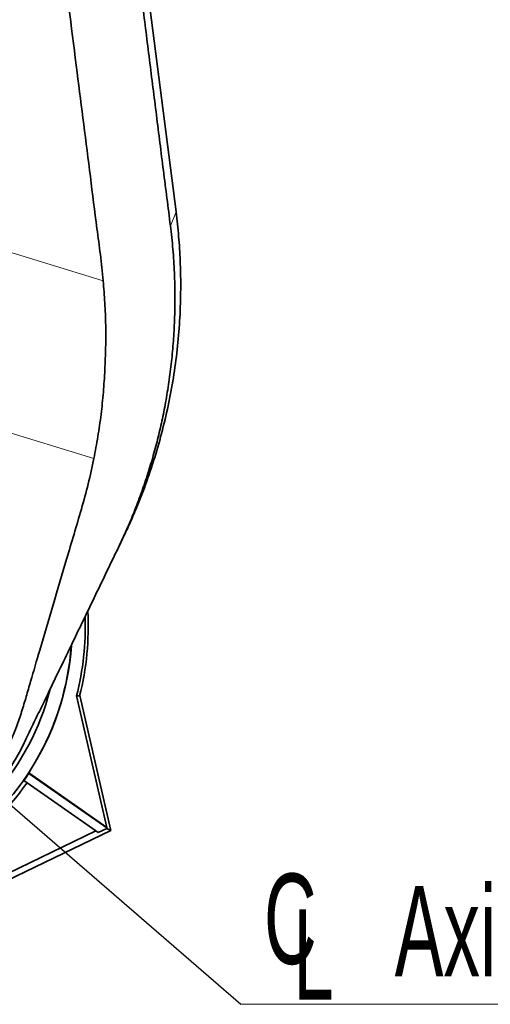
# Model space of a CAD drawing. Header units: millimetres. Extents: x 0 to 11920, y 0 to 8400.
# Tile 19 of 55: x 3265 to 3630, y 5443 to 6206. Entities that reach past the tile are written whole.
import ezdxf

# ---------------------------------------------------------------- set-up
doc = ezdxf.new("R2010")
doc.units = ezdxf.units.MM
doc.header["$LTSCALE"] = 20
doc.styles.add('SLDTEXTSTYLE0', font='TXT', dxfattribs={"width": 0.605})
doc.dimstyles.new('SLDDIMSTYLE2', dxfattribs={"dimtxt": 0.18, "dimasz": 70, "dimexe": 0, "dimexo": 0.0625, "dimgap": 0, "dimtad": 0, "dimtih": 1, "dimtoh": 1, "dimdec": 0, "dimrnd": 1e-09, "dimzin": 0, "dimdsep": 46, "dimtxsty": 'Standard', "dimsah": 1, "dimcen": 0.09, "dimadec": 0, "dimazin": 0, "dimtfac": 70, "dimtdec": 0, "dimtofl": 0, "dimtmove": 0, "dimatfit": 3, "dimfxl": 1, "dimfrac": 2, "dimtolj": 1, "dimtzin": 0, "dimarcsym": 0})

# ---------------------------------------------------------------- blocks, each defined once
blk = doc.blocks.new('SW_SYMBOL_MOD_CL')
at = {"color": 0, "linetype": 'Continuous', "lineweight": 0, "char_height": 15515, "attachment_point": 5, "style": 'SLDTEXTSTYLE0'}
for s, insert in [('C', (8000, 12000)), ('L', (12000, 6000))]:
    blk.add_mtext(s, dxfattribs=dict(at, insert=insert))
blk = doc.blocks.new('SW_NOTE_0_2')
at = {"color": 0, "linetype": 'Continuous', "lineweight": 0}
for p, q in [((0, 0), (333.33, 0)), ((333.33, 0), (0, 0)), ((0, 0), (333.33, 0)), ((333.33, 0), (0, 0)), ((0, 0), (333.33, 0)), ((333.33, 0), (0, 0))]:
    blk.add_line(p, q, dxfattribs=at)
at = {"color": 0, "linetype": 'Continuous', "lineweight": 0, "xscale": 0.004511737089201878, "yscale": 0.004511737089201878, "zscale": 0.004511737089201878}
blk.add_blockref('SW_SYMBOL_MOD_CL', (2.19, 11.65), dxfattribs=at)
at = {"color": 0, "linetype": 'Continuous', "lineweight": 0, "insert": (119.24, 91.77), "char_height": 70, "attachment_point": 1, "style": 'SLDTEXTSTYLE0'}
blk.add_mtext('Axis 2', dxfattribs=at)

msp = doc.modelspace()

# ---------------------------------------------------------------- linework, layer by layer
at = {"color": 7, "linetype": 'Continuous', "lineweight": 35}
for p, q in [((3349.21, 6347.63), (3386.33, 6056.89)), ((3342.4, 5798.39), (3345.96, 5805.85)), ((3332.77, 5579.69), (3309.19, 5681.8)), ((3311.6, 5681.77), (3309.19, 5681.8)), ((3335.87, 5577.57), (3311.71, 5682.22)), ((3272.11, 5622.16), (3272.18, 5621.79)), ((3272.11, 5622.16), (3332.77, 5579.69)), ((3332.64, 5579.46), (3272.18, 5621.79)), ((3268.41, 5616.21), (3270.77, 5614.56)), ((3270.77, 5614.56), (3324.24, 5577.11)), ((3332.73, 5579.08), (3326.05, 5575.85)), ((3332.77, 5579.69), (3332.64, 5579.46)), ((3332.64, 5579.46), (3332.73, 5579.08)), ((3335.87, 5577.57), (3332.73, 5579.08)), ((3324.24, 5577.11), (3203.61, 5518.91)), ((3206.2, 5515), (3335.87, 5577.57)), ((3324.24, 5577.11), (3326.05, 5575.85))]:
    msp.add_line(p, q, dxfattribs=at)
at = {"color": 8, "linetype": 'Continuous', "lineweight": 18}
for p, q in [((3105.76, 6071.84), (3329.84, 6003.66)), ((3381.98, 6046.19), (3386.33, 6056.89)), ((3322.61, 5865.86), (3047.53, 5949.56))]:
    msp.add_line(p, q, dxfattribs=at)
at = {"color": 7, "linetype": 'Continuous', "lineweight": 35}
for radius, start, end in [(220, 345.89994, 3.12481), (217.66, 345.75188, 1.96253), (207.38, 303.19628, 355.98179), (207.49, 326.93336, 356.03154), (196.5, 239.79376, 345.5368), (207.75, 325, 326.85861), (210.63, 303.32462, 325)]:
    msp.add_arc((3098.23, 5735.37), radius, start, end, dxfattribs=at)
for points, knots in [([(3277.3, 6900.97), (3277.83, 6896.05), (3278.91, 6886.2), (3280.61, 6871.32), (3282.34, 6856.4), (3284.1, 6841.46), (3285.85, 6826.52), (3290.54, 6785.91), (3295.32, 6744.17), (3300.23, 6701.27), (3302.32, 6682.88), (3304.44, 6664.48), (3306.58, 6646.06), (3309.27, 6623.53), (3312.54, 6596.91), (3316.36, 6566.25), (3320.22, 6535.65), (3324.11, 6505.07), (3328, 6474.51), (3334.44, 6423.61), (3343.4, 6352.31), (3352.91, 6276.98), (3360.36, 6217.83), (3365.74, 6174.87), (3371.13, 6131.93), (3376.53, 6089.01), (3380.17, 6060.47), (3381.98, 6046.19)], [0, 0, 0, 0, 0.0173586, 0.0347226, 0.0521154, 0.0695297, 0.0869432, 0.1043349, 0.2116182, 0.2330905, 0.2545744, 0.2760504, 0.2975085, 0.3189592, 0.3547906, 0.3906264, 0.4264882, 0.4623707, 0.4982546, 0.5341181, 0.6414015, 0.7486846, 0.7989483, 0.8492165, 0.8994831, 0.9497431, 1, 1, 1, 1]), ([(3329.84, 6003.66), (3329.14, 6010.4), (3327.75, 6023.88), (3324.07, 6050.74), (3318.24, 6097.83), (3305.41, 6198.15), (3288.77, 6328.97), (3273.05, 6452.6), (3262.38, 6535.93), (3257.39, 6575.32), (3254.9, 6595.01)], [0, 0, 0, 0, 0.034103, 0.068214, 0.136443, 0.272899, 0.577187, 0.800173, 0.900087, 1, 1, 1, 1]), ([(3386.33, 6056.89), (3387.06, 6050.58), (3388.51, 6037.97), (3389.67, 6018.95), (3390.11, 5998.89), (3389.59, 5977.82), (3387.97, 5955.78), (3385.26, 5933.85), (3381.49, 5912.08), (3376.64, 5890.52), (3370.75, 5869.23), (3363.82, 5848.25), (3356.97, 5830.53), (3350.93, 5816.43), (3347.53, 5809.21), (3345.94, 5805.86)], [0, 0, 0, 0, 0.07391, 0.147824, 0.221739, 0.30746, 0.393177, 0.478889, 0.564591, 0.650282, 0.735958, 0.821617, 0.907256, 0.956815, 1, 1, 1, 1]), ([(3381.98, 6046.19), (3382.68, 6040.15), (3384.06, 6028.06), (3385.18, 6009.75), (3385.62, 5991.4), (3385.3, 5973.77), (3384.36, 5956.92), (3382.89, 5940.91), (3380.88, 5924.99), (3378.38, 5909.66), (3375.45, 5894.87), (3372.12, 5880.59), (3368.29, 5866.39), (3363.97, 5852.26), (3359.16, 5838.22), (3353.84, 5824.29), (3348.09, 5810.52), (3343.83, 5801.46), (3341.7, 5796.94)], [0, 0, 0, 0, 0.070771, 0.141692, 0.212955, 0.284336, 0.346654, 0.409186, 0.471715, 0.534504, 0.592083, 0.649662, 0.707589, 0.765515, 0.823956, 0.882397, 0.941202, 1, 1, 1, 1]), ([(3329.84, 6003.66), (3330.29, 5997.91), (3331.2, 5986.41), (3331.89, 5969.13), (3331.86, 5951.84), (3331.18, 5934.49), (3330.07, 5917.18), (3328.31, 5899.9), (3325.8, 5882.76), (3323.67, 5871.5), (3322.61, 5865.86)], [0, 0, 0, 0, 0.122643, 0.245275, 0.369261, 0.493262, 0.619219, 0.74516, 0.872313, 1, 1, 1, 1]), ([(3322.61, 5865.86), (3321.21, 5859.27), (3318.39, 5846.09), (3311.15, 5820.08), (3298.24, 5777.24), (3285.14, 5732.7), (3274.76, 5697.2), (3270.18, 5681.26), (3266.7, 5669.51), (3262.84, 5658.13), (3257.95, 5646.46), (3251.87, 5634.59), (3244.27, 5622.47), (3235.54, 5610.88), (3225.83, 5600.08), (3215.22, 5590.14), (3203.82, 5581.13), (3191.52, 5573), (3178.54, 5565.93), (3165.02, 5559.98), (3151.02, 5555.16), (3136.44, 5551.47), (3121.64, 5549.04), (3106.85, 5547.86), (3092.17, 5547.87), (3077.37, 5549.09), (3062.79, 5551.51), (3048.6, 5555.09), (3034.86, 5559.71), (3021.53, 5565.56), (3012.29, 5570.19), (3007.75, 5573.12), (3007.29, 5573.41)], [0, 0, 0, 0, 0.039416, 0.078905, 0.158016, 0.301358, 0.350634, 0.374543, 0.398449, 0.422339, 0.444847, 0.47236, 0.500061, 0.528049, 0.556433, 0.583949, 0.611655, 0.639658, 0.668069, 0.6955, 0.723127, 0.75138, 0.779852, 0.806922, 0.833992, 0.861462, 0.889348, 0.915983, 0.942617, 0.969786, 0.996956, 1, 1, 1, 1]), ([(3341.7, 5796.94), (3338.73, 5790.78), (3332.79, 5778.47), (3320.95, 5753.93), (3305.79, 5722.5), (3291.54, 5692.98), (3281.11, 5671.37), (3274.85, 5658.39), (3270.7, 5649.8), (3268.63, 5645.5)], [0, 0, 0, 0, 0.121782, 0.243576, 0.487139, 0.74356, 0.829051, 0.914542, 1, 1, 1, 1]), ([(3268.63, 5645.5), (3267.42, 5643.08), (3265, 5638.21), (3260.92, 5631.05), (3256.55, 5624.06), (3251.83, 5617.21), (3246.78, 5610.54), (3241.38, 5604.05), (3235.68, 5597.78), (3228.05, 5590.13), (3218.19, 5581.41), (3205.72, 5572.1), (3192.37, 5563.75), (3178.34, 5556.53), (3164.48, 5550.8), (3151.05, 5546.41), (3138.95, 5543.38), (3127.6, 5541.28), (3115.44, 5539.73), (3101.53, 5538.92), (3085.81, 5539.29), (3070, 5540.98), (3055.67, 5543.74), (3042.99, 5547.16), (3031.44, 5551.04), (3019.71, 5555.9), (3009.09, 5561.05), (3002.75, 5564.86), (3000.18, 5566.4)], [0, 0, 0, 0, 0.026248, 0.052508, 0.079046, 0.105584, 0.132481, 0.159378, 0.186561, 0.213744, 0.262844, 0.312277, 0.362231, 0.412899, 0.462309, 0.504678, 0.547048, 0.580612, 0.614177, 0.663214, 0.712593, 0.763051, 0.813881, 0.850813, 0.887745, 0.929547, 0.971401, 1, 1, 1, 1])]:
    msp.add_open_spline(points, degree=3, knots=knots, dxfattribs=at)

# ---------------------------------------------------------------- block references
at = {"color": 7, "linetype": 'Continuous', "lineweight": 0}
msp.add_blockref('SW_NOTE_0_2', (3436.67, 5442.78), dxfattribs=at)

# ---------------------------------------------------------------- leaders
msp.add_leader([(3098.23, 5735.37), (3436.67, 5442.78)], dimstyle='SLDDIMSTYLE2', dxfattribs=at)

doc.saveas('drawing.dxf')
